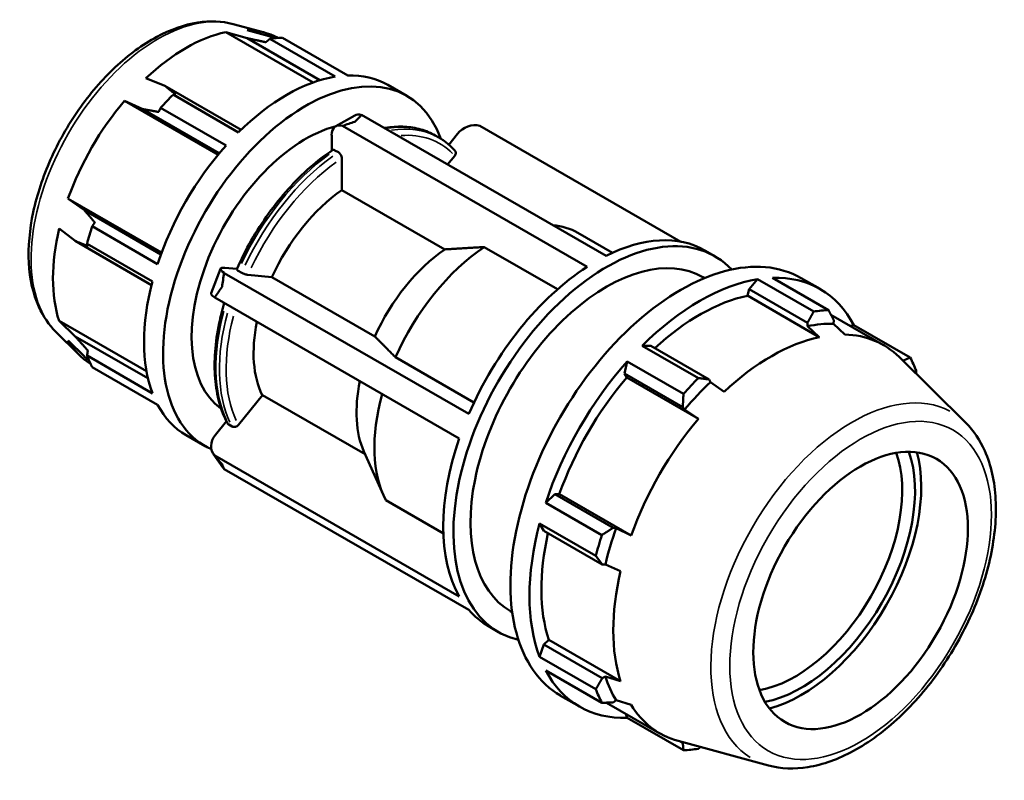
# Model space of a CAD drawing. Header units: inches. Extents: x -7.4 to 56.8, y -14.1 to 36.9.
# Tile 9 of 9: x 42.2 to 56.8, y 25.6 to 36.9. Entities that reach past the tile are written whole.
import ezdxf

# ---------------------------------------------------------------- set-up
doc = ezdxf.new("R2010")
doc.units = ezdxf.units.IN
doc.header["$MEASUREMENT"] = 0
doc.layers.add('Visible (ANSI)', color=7, linetype='Continuous', lineweight=50)
doc.layers.add('Visible Narrow (ANSI)', color=7, linetype='Continuous', lineweight=35)

msp = doc.modelspace()

# ---------------------------------------------------------------- linework, layer by layer
at = {"layer": 'Visible (ANSI)'}
for p, q in [((45.346, 36.812), (45.81, 36.686)), ((45.883, 36.632), (45.556, 36.722)), ((46.531, 35.948), (45.239, 36.691)), ((45.239, 36.691), (45.557, 36.601)), ((45.557, 36.601), (46.632, 35.981)), ((46.859, 36.034), (45.891, 36.592)), ((46.076, 36.609), (47.044, 36.052)), ((44.336, 35.898), (44.057, 36.01)), ((45.466, 35.247), (44.336, 35.898)), ((47.636, 35.913), (47.917, 35.75)), ((44.459, 35.767), (45.428, 35.209)), ((45.126, 34.878), (43.74, 35.676)), ((43.74, 35.676), (44.009, 35.553)), ((44.009, 35.553), (45.143, 34.9)), ((45.243, 35.015), (44.275, 35.572)), ((47.147, 35.461), (46.865, 35.299)), ((47.248, 35.466), (50.867, 33.382)), ((50.585, 33.22), (46.966, 35.304)), ((51.973, 33.592), (48.997, 35.306)), ((46.806, 35.168), (46.806, 34.937)), ((48.339, 35.162), (48.391, 35.133)), ((48.666, 35.185), (48.539, 35.027)), ((46.907, 34.914), (46.855, 34.943)), ((46.956, 34.356), (46.956, 34.828)), ((48.522, 34.732), (48.627, 34.863)), ((48.479, 33.478), (46.956, 34.356)), ((44.29, 33.43), (42.904, 34.228)), ((43.146, 34.058), (42.904, 34.228)), ((44.28, 33.404), (43.146, 34.058)), ((43.262, 33.819), (44.23, 33.261)), ((42.773, 33.787), (43.01, 33.602)), ((50.448, 33.722), (50.961, 33.427)), ((43.01, 33.602), (44.141, 32.951)), ((44.154, 33.004), (43.186, 33.561)), ((50.148, 32.887), (49.062, 33.512)), ((52.327, 33.463), (52.477, 33.377)), ((45.163, 33.192), (45.022, 32.828)), ((45.216, 33.128), (48.835, 31.044)), ((45.403, 33.189), (45.227, 33.205)), ((45.423, 33.163), (45.475, 33.133)), ((45.567, 33.101), (45.921, 33.068)), ((45.921, 33.068), (47.444, 32.191)), ((52.299, 33.068), (52.324, 33.053)), ((53.108, 33.036), (52.982, 32.89)), ((53.939, 32.558), (53.108, 33.036)), ((53.328, 33.058), (54.159, 32.579)), ((53.752, 33.054), (54.033, 32.892)), ((52.982, 32.89), (52.959, 32.794)), ((52.959, 32.794), (54.022, 32.181)), ((52.982, 32.89), (53.846, 32.392)), ((48.694, 30.681), (45.075, 32.765)), ((54.194, 32.511), (54.972, 32.063)), ((44.065, 31.675), (42.773, 32.419)), ((43.01, 32.191), (42.773, 32.419)), ((53.846, 32.392), (53.847, 32.34)), ((54.231, 32.377), (54.236, 32.43)), ((54.4, 32.218), (54.231, 32.377)), ((54.535, 32.357), (54.481, 32.346)), ((55.366, 31.879), (54.535, 32.357)), ((42.725, 32.259), (43.066, 31.921)), ((53.847, 32.34), (54.022, 32.181)), ((42.904, 32.129), (43.146, 31.891)), ((44.087, 31.571), (43.01, 32.191)), ((51.527, 32.052), (51.401, 32.053)), ((51.401, 32.053), (52.232, 31.575)), ((52.391, 31.554), (51.527, 32.052)), ((43.186, 31.906), (44.154, 31.348)), ((47.75, 31.881), (48.911, 31.212)), ((51.181, 31.821), (51.137, 31.641)), ((52.012, 31.343), (51.181, 31.821)), ((56.19, 30.91), (55.203, 31.887)), ((55.247, 31.843), (55.265, 31.833)), ((55.265, 31.833), (55.263, 31.828)), ((44.23, 31.179), (43.262, 31.737)), ((51.137, 31.641), (51.172, 31.583)), ((51.137, 31.641), (52.001, 31.143)), ((51.172, 31.583), (52.235, 30.971)), ((52.413, 31.514), (52.391, 31.554)), ((52.612, 31.369), (52.413, 31.514)), ((45.426, 30.883), (45.78, 31.323)), ((45.78, 31.323), (47.301, 30.447)), ((52.001, 31.143), (52.029, 31.109)), ((52.029, 31.109), (52.235, 30.971)), ((45.249, 30.936), (45.086, 30.734)), ((45.282, 30.888), (45.334, 30.858)), ((44.651, 30.73), (44.933, 30.568)), ((45.054, 30.454), (45.195, 30.253)), ((47.282, 30.489), (47.571, 29.844)), ((45.075, 30.429), (48.694, 28.345)), ((48.835, 28.144), (45.216, 30.228)), ((47.609, 29.766), (48.459, 29.277)), ((50.108, 29.858), (49.974, 29.73)), ((49.974, 29.73), (50.805, 29.252)), ((50.175, 29.857), (50.108, 29.858)), ((50.972, 29.361), (50.108, 29.858)), ((50.175, 29.857), (51.238, 29.244)), ((49.882, 29.423), (49.946, 29.315)), ((50.714, 28.945), (49.882, 29.423)), ((49.946, 29.315), (50.81, 28.817)), ((51.015, 29.353), (50.972, 29.361)), ((51.238, 29.244), (51.015, 29.353)), ((50.81, 28.817), (50.856, 28.818)), ((50.856, 28.818), (51.082, 28.718)), ((49.453, 28.125), (49.478, 28.11)), ((49.125, 27.902), (49.275, 27.816)), ((50.018, 27.7), (49.946, 27.632)), ((50.018, 27.7), (51.082, 27.088)), ((49.946, 27.632), (49.882, 27.45)), ((50.81, 27.134), (49.946, 27.632)), ((49.882, 27.45), (50.714, 26.971)), ((50.805, 26.769), (49.974, 27.248)), ((50.856, 27.16), (50.81, 27.134)), ((51.082, 27.088), (50.856, 27.16)), ((50.193, 26.875), (50.475, 26.713)), ((50.873, 26.772), (51.663, 26.317)), ((50.972, 26.777), (51.015, 26.808)), ((51.015, 26.808), (51.238, 26.741)), ((51.161, 26.606), (51.181, 26.547)), ((51.181, 26.547), (52.012, 26.069)), ((53.271, 25.843), (51.932, 26.206)), ((52.001, 26.18), (51.976, 26.194)), ((52.005, 26.186), (52.001, 26.18))]:
    msp.add_line(p, q, dxfattribs=at)
for centre, major_axis, ratio, start_param, end_param in [((44.648, 34.183), (1.388, 2.41), 0.578093, 0.017114, 0.303499), ((44.648, 34.183), (1.388, 2.41), 0.578093, 0.478032, 1.088897), ((45.175, 33.879), (1.492, 2.591), 0.578093, 0.343502, 0.438029), ((46.425, 33.159), (1.492, 2.591), 0.578093, 5.831632, 9.484518), ((46.143, 33.322), (1.492, 2.591), 0.578093, 0.438029, 1.1289), ((46.143, 33.322), (1.492, 2.591), 0.578093, 0, 0.343502), ((45.175, 33.879), (-1.492, -2.591), 0.578093, 4.270492, 4.36502), ((44.648, 34.183), (1.388, 2.41), 0.578093, 1.26343, 1.874295), ((47.289, 35.214), (-0.142, 0.247), 0.578093, 5.70858, 6.283185), ((46.425, 33.159), (-1.194, -2.073), 0.578093, 3.657892, 6.229193), ((47.007, 35.052), (-0.142, 0.247), 0.578093, 5.70858, 7.070517), ((48.868, 35.069), (0.234, 0.164), 0.787757, 0.56144, 1.923377), ((46.143, 33.322), (1.492, 2.591), 0.578093, 1.223427, 1.914298), ((47.097, 32.772), (-1.021, -1.773), 0.578093, 4.022662, 4.87465), ((45.175, 33.879), (-1.492, -2.591), 0.578093, 5.055891, 5.150418), ((49.203, 31.56), (1.245, 2.163), 0.578093, 0, 0.263415), ((44.648, 34.183), (1.388, 2.41), 0.578093, 2.048828, 2.659693), ((50.876, 30.596), (1.601, 2.78), 0.578093, 6.113254, 9.594709), ((50.726, 30.683), (1.601, 2.78), 0.578093, 0, 0.721298), ((49.203, 31.56), (-1.245, -2.163), 0.578093, 4.005019, 4.892292), ((50.876, 30.596), (1.423, 2.471), 0.578093, 0, 3.141593), ((51.972, 29.965), (1.779, 3.089), 0.578093, 0, 3.141593), ((48.62, 31.895), (-1.021, -1.773), 0.578093, 4.022662, 4.87465), ((45.429, 33.089), (-0.266, 0.103), 0.209664, 5.650597, 7.012534), ((50.726, 30.683), (-1.601, -2.78), 0.578093, 3.987224, 4.910088), ((46.143, 33.322), (1.492, 2.591), 0.578093, 2.008825, 2.699696), ((52.254, 29.802), (-1.779, -3.089), 0.578093, 3.579622, 4.270492), ((52.254, 29.802), (1.779, 3.089), 0.578093, 5.935816, 6.626687), ((45.288, 32.725), (-0.266, 0.103), 0.209664, 0, 0.729349), ((52.254, 29.802), (-1.655, -2.873), 0.578093, 3.619624, 4.213542), ((53.086, 29.324), (1.779, 3.089), 0.578093, 0.343502, 0.438029), ((47.097, 32.772), (-1.021, -1.773), 0.578093, 5.231886, 5.921848), ((53.13, 29.298), (1.683, 2.922), 0.578093, 0.303499, 0.478032), ((53.317, 29.19), (1.655, 2.873), 0.578093, 6.13202, 6.586684), ((44.648, 34.183), (-1.388, -2.41), 0.578093, 5.975819, 6.266071), ((53.317, 29.19), (-1.655, -2.873), 0.578093, 3.619624, 4.23049), ((45.175, 33.879), (-1.492, -2.591), 0.578093, 5.841289, 5.935816), ((52.254, 29.802), (-1.779, -3.089), 0.578093, 4.36502, 5.055891), ((53.086, 29.324), (1.779, 3.089), 0.578093, 5.841289, 5.935816), ((48.62, 31.895), (-1.021, -1.773), 0.578093, 5.231886, 5.885876), ((52.254, 29.802), (-1.655, -2.873), 0.578093, 4.405023, 5.015888), ((53.086, 29.324), (-1.779, -3.089), 0.578093, 4.270492, 4.36502), ((53.13, 29.298), (-1.683, -2.922), 0.578093, 4.23049, 4.405023), ((49.203, 31.56), (-1.245, -2.163), 0.578093, 5.131471, 5.93949), ((46.143, 33.322), (-1.492, -2.591), 0.578093, 5.935816, 6.283185), ((53.317, 29.19), (-1.655, -2.873), 0.578093, 4.405023, 5.015888), ((45.288, 30.618), (-0.234, -0.164), 0.787757, 5.064969, 6.426906), ((50.726, 30.683), (-1.601, -2.78), 0.578093, 5.034421, 5.957286), ((53.661, 28.992), (-1.121, -1.946), 0.578093, 0.44673, 2.694863), ((53.756, 28.938), (1.188, 2.063), 0.578093, 3.599894, 5.824884), ((53.756, 28.938), (1.252, 2.175), 0.578093, 3.65532, 5.769458), ((45.429, 30.416), (-0.234, -0.164), 0.787757, 0, 0.143721), ((52.254, 29.802), (-1.779, -3.089), 0.578093, 5.150418, 5.841289), ((53.13, 29.298), (-1.683, -2.922), 0.578093, 5.015888, 5.190421), ((52.254, 29.802), (-1.655, -2.873), 0.578093, 5.207208, 5.801286), ((53.086, 29.324), (-1.779, -3.089), 0.578093, 5.055891, 5.150418), ((53.317, 29.19), (-1.655, -2.873), 0.578093, 5.190421, 5.801286), ((50.726, 30.683), (-1.601, -2.78), 0.578093, 6.081619, 6.283185), ((52.254, 29.802), (-1.779, -3.089), 0.578093, 5.935816, 6.626687), ((53.13, 29.298), (-1.683, -2.922), 0.578093, 5.801286, 5.975819), ((53.086, 29.324), (-1.779, -3.089), 0.578093, 5.841289, 5.935816), ((53.317, 29.19), (-1.655, -2.873), 0.578093, 5.975819, 6.434351), ((53.086, 29.324), (-1.779, -3.089), 0.578093, 0.343502, 0.438029)]:
    msp.add_ellipse(centre, major_axis=major_axis, ratio=ratio, start_param=start_param, end_param=end_param, dxfattribs=at)
msp.add_ellipse((54.633, 28.433), major_axis=(1.121, 1.946), ratio=0.578093, dxfattribs=at)
for points, knots in [([(45.346, 36.812), (45.181, 36.856), (45.004, 36.863), (44.623, 36.803), (44.418, 36.73), (44.006, 36.508), (43.799, 36.355), (43.408, 35.99), (43.225, 35.777), (42.901, 35.315), (42.76, 35.065), (42.532, 34.551), (42.445, 34.288), (42.335, 33.77), (42.312, 33.516), (42.337, 33.041), (42.386, 32.82), (42.536, 32.487), (42.621, 32.362), (42.725, 32.259)], [5.650886, 5.650886, 5.650886, 5.650886, 5.934261, 5.934261, 6.251088, 6.251088, 6.584844, 6.584844, 6.918101, 6.918101, 7.249394, 7.249394, 7.580778, 7.580778, 7.914218, 7.914218, 8.247605, 8.247605, 8.490148, 8.490148, 8.490148, 8.490148]), ([(48.339, 35.162), (48.272, 35.201), (48.2, 35.231), (48.049, 35.275), (47.97, 35.288), (47.807, 35.297), (47.722, 35.293), (47.619, 35.278), (47.601, 35.275), (47.584, 35.272)], [5.4997209, 5.4997209, 5.4997209, 5.4997209, 5.641483, 5.641483, 5.7832452, 5.7832452, 5.9250073, 5.9250073, 5.9533748, 5.9533748, 5.9533748, 5.9533748]), ([(48.632, 34.936), (48.618, 34.951), (48.603, 34.967), (48.573, 34.996), (48.558, 35.011), (48.526, 35.038), (48.51, 35.051), (48.477, 35.077), (48.461, 35.089), (48.426, 35.112), (48.409, 35.122), (48.391, 35.133)], [5.3101945, 5.3101945, 5.3101945, 5.3101945, 5.3480998, 5.3480998, 5.3860051, 5.3860051, 5.4239103, 5.4239103, 5.4618156, 5.4618156, 5.4997209, 5.4997209, 5.4997209, 5.4997209]), ([(46.819, 34.946), (46.706, 34.871), (46.593, 34.785), (46.374, 34.593), (46.268, 34.487), (46.063, 34.259), (45.965, 34.137), (45.781, 33.881), (45.694, 33.747), (45.536, 33.471), (45.464, 33.328), (45.401, 33.184)], [0.0747573, 0.0747573, 0.0747573, 0.0747573, 0.2542551, 0.2542551, 0.4337528, 0.4337528, 0.6132506, 0.6132506, 0.7927484, 0.7927484, 0.9722462, 0.9722462, 0.9722462, 0.9722462]), ([(46.855, 34.943), (46.849, 34.947), (46.842, 34.949), (46.831, 34.95), (46.825, 34.949), (46.82, 34.946), (46.82, 34.946), (46.819, 34.946)], [0, 0, 0, 0, 0.065622, 0.065622, 0.1313365, 0.1313365, 0.1371909, 0.1371909, 0.1371909, 0.1371909]), ([(46.956, 34.828), (46.956, 34.835), (46.955, 34.844), (46.95, 34.86), (46.946, 34.869), (46.937, 34.884), (46.931, 34.892), (46.92, 34.904), (46.913, 34.91), (46.907, 34.914)], [-0.2630959, -0.2630959, -0.2630959, -0.2630959, -0.1971659, -0.1971659, -0.1313365, -0.1313365, -0.065622, -0.065622, 0, 0, 0, 0]), ([(48.627, 34.863), (48.632, 34.87), (48.637, 34.878), (48.642, 34.893), (48.644, 34.902), (48.642, 34.916), (48.64, 34.924), (48.635, 34.932), (48.633, 34.934), (48.632, 34.936)], [-0.2630959, -0.2630959, -0.2630959, -0.2630959, -0.1971659, -0.1971659, -0.1313365, -0.1313365, -0.065622, -0.065622, -0.0432015, -0.0432015, -0.0432015, -0.0432015]), ([(45.401, 33.184), (45.401, 33.184), (45.401, 33.183), (45.401, 33.18), (45.404, 33.176), (45.411, 33.17), (45.417, 33.166), (45.423, 33.163)], [-0.1585412, -0.1585412, -0.1585412, -0.1585412, -0.1313365, -0.1313365, -0.065622, -0.065622, 0, 0, 0, 0]), ([(45.475, 33.133), (45.481, 33.13), (45.489, 33.125), (45.505, 33.119), (45.514, 33.115), (45.53, 33.109), (45.54, 33.106), (45.554, 33.103), (45.562, 33.101), (45.567, 33.101)], [0, 0, 0, 0, 0.065622, 0.065622, 0.1313365, 0.1313365, 0.1971659, 0.1971659, 0.2630959, 0.2630959, 0.2630959, 0.2630959]), ([(45.217, 32.683), (45.187, 32.584), (45.162, 32.484), (45.111, 32.242), (45.091, 32.101), (45.07, 31.827), (45.07, 31.695), (45.091, 31.443), (45.112, 31.323), (45.173, 31.101), (45.214, 30.998), (45.265, 30.905)], [1.1784643, 1.1784643, 1.1784643, 1.1784643, 1.3017091, 1.3017091, 1.4812995, 1.4812995, 1.66089, 1.66089, 1.8404804, 1.8404804, 2.0200708, 2.0200708, 2.0200708, 2.0200708]), ([(45.265, 30.905), (45.266, 30.904), (45.266, 30.903), (45.27, 30.897), (45.276, 30.891), (45.282, 30.888)], [-0.07354673, -0.07354673, -0.07354673, -0.07354673, -0.06562205, -0.06562205, 0, 0, 0, 0]), ([(53.271, 25.843), (53.455, 25.793), (53.653, 25.786), (54.077, 25.854), (54.304, 25.936), (54.762, 26.185), (54.992, 26.355), (55.425, 26.762), (55.629, 26.999), (55.989, 27.514), (56.146, 27.793), (56.4, 28.364), (56.497, 28.657), (56.619, 29.233), (56.645, 29.515), (56.618, 30.041), (56.565, 30.285), (56.4, 30.655), (56.306, 30.795), (56.19, 30.91)], [2.509294, 2.509294, 2.509294, 2.509294, 2.79594, 2.79594, 3.11366, 3.11366, 3.446111, 3.446111, 3.777947, 3.777947, 4.108027, 4.108027, 4.438192, 4.438192, 4.770207, 4.770207, 5.102333, 5.102333, 5.348555, 5.348555, 5.348555, 5.348555]), ([(45.334, 30.858), (45.34, 30.855), (45.348, 30.852), (45.364, 30.85), (45.373, 30.851), (45.389, 30.856), (45.399, 30.86), (45.413, 30.869), (45.421, 30.876), (45.426, 30.883)], [0, 0, 0, 0, 0.065622, 0.065622, 0.1313365, 0.1313365, 0.1971659, 0.1971659, 0.2630959, 0.2630959, 0.2630959, 0.2630959])]:
    msp.add_open_spline(points, degree=3, knots=knots, dxfattribs=at)
for points, weights in [([(45.831, 36.543), (45.691, 36.573), (45.557, 36.601)], [1, 1.00067214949, 1.00109420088]), ([(45.891, 36.592), (45.861, 36.567), (45.831, 36.543)], [1, 1.00008140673, 1]), ([(45.883, 36.632), (45.928, 36.618), (45.974, 36.602)], [1.00109420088, 1.00089702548, 1.00064526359]), ([(44.336, 35.898), (44.413, 35.837), (44.494, 35.774)], [1.00109420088, 1.00067214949, 1]), ([(44.494, 35.774), (44.477, 35.77), (44.459, 35.767)], [1, 1.00008140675, 1]), ([(44.245, 35.511), (44.125, 35.533), (44.009, 35.553)], [1, 1.00067214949, 1.00109420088]), ([(44.275, 35.572), (44.26, 35.542), (44.245, 35.511)], [1, 1.00008140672, 1]), ([(43.146, 34.058), (43.221, 33.968), (43.3, 33.874)], [1.00109420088, 1.00067214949, 1]), ([(43.3, 33.874), (43.281, 33.847), (43.262, 33.819)], [1, 1.00008140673, 1]), ([(43.197, 33.527), (43.102, 33.566), (43.01, 33.602)], [1, 1.00067214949, 1.00109420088]), ([(43.186, 33.561), (43.192, 33.544), (43.197, 33.527)], [1, 1.00008140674, 1]), ([(49.062, 33.512), (48.741, 33.494), (48.479, 33.478)], [1, 1.00498568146, 1]), ([(53.846, 32.392), (53.892, 32.473), (53.939, 32.558)], [1.00030667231, 1.00056180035, 1]), ([(54.159, 32.579), (54.199, 32.503), (54.236, 32.43)], [1, 1.00056180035, 1.00030667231]), ([(43.01, 32.191), (43.102, 32.088), (43.197, 31.982)], [1.00109420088, 1.00067214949, 1]), ([(47.444, 32.191), (47.582, 32.052), (47.75, 31.881)], [1, 1.00498568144, 1]), ([(43.197, 31.982), (43.192, 31.944), (43.186, 31.906)], [1, 1.00008140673, 1]), ([(43.218, 31.826), (43.182, 31.859), (43.146, 31.891)], [1.00063510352, 1.00089305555, 1.00109420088]), ([(55.265, 31.833), (55.315, 31.855), (55.366, 31.879)], [1.00030667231, 1.00056180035, 1]), ([(55.458, 31.677), (55.455, 31.658), (55.452, 31.64)], [1, 1.00009925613, 1.00017301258]), ([(52.232, 31.575), (52.313, 31.564), (52.391, 31.554)], [1, 1.00056180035, 1.00030667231]), ([(52.001, 31.143), (52.007, 31.241), (52.012, 31.343)], [1.00030667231, 1.00056180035, 1]), ([(50.805, 29.252), (50.89, 29.307), (50.972, 29.361)], [1, 1.00056180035, 1.00030667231]), ([(50.81, 28.817), (50.763, 28.88), (50.714, 28.945)], [1.00030667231, 1.00056180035, 1]), ([(50.714, 26.971), (50.763, 27.054), (50.81, 27.134)], [1, 1.00056180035, 1.00030667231]), ([(50.972, 26.777), (50.89, 26.773), (50.805, 26.769)], [1.00030667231, 1.00056180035, 1]), ([(52.012, 26.069), (52.007, 26.125), (52.001, 26.18)], [1, 1.00056180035, 1.00030667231]), ([(52.264, 26.116), (52.248, 26.103), (52.232, 26.09)], [1.00019211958, 1.00011241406, 1])]:
    msp.add_rational_spline(points, weights, degree=2, dxfattribs=at)
for points in [[(47.148, 35.366), (47.18, 35.399), (47.213, 35.433), (47.248, 35.466)], [(46.966, 35.304), (47.029, 35.327), (47.09, 35.348), (47.148, 35.366)], [(45.184, 32.923), (45.193, 32.989), (45.203, 33.058), (45.216, 33.128)], [(45.075, 32.765), (45.111, 32.819), (45.148, 32.873), (45.184, 32.923)], [(45.184, 30.3), (45.148, 30.34), (45.111, 30.383), (45.075, 30.429)], [(45.216, 30.228), (45.203, 30.251), (45.193, 30.275), (45.184, 30.3)]]:
    msp.add_open_spline(points, degree=3, dxfattribs=at)
at = {"layer": 'Visible Narrow (ANSI)'}
for centre, major_axis, start_param, end_param in [((44.236, 34.42), (-1.326, -2.302), 3.434721, 5.990057), ((46.996, 32.83), (1.343, 2.332), 0.023078, 0.438474), ((47.048, 32.801), (1.343, 2.332), 0.023078, 0.438474), ((47.097, 32.772), (1.308, 2.271), 6.125189, 6.65827), ((46.996, 32.83), (1.343, 2.332), 0.902552, 1.711574), ((47.048, 32.801), (-1.343, -2.332), 4.044145, 4.853167), ((47.097, 32.772), (1.308, 2.271), 0.904334, 1.709793), ((46.996, 32.83), (-1.343, -2.332), 5.141631, 5.903011), ((47.048, 32.801), (-1.343, -2.332), 5.141631, 5.903011), ((47.097, 32.772), (-1.308, -2.271), 5.15187, 5.901675), ((54.508, 28.505), (1.476, 2.563), 0.021031, 3.120562)]:
    msp.add_ellipse(centre, major_axis=major_axis, ratio=0.578093, start_param=start_param, end_param=end_param, dxfattribs=at)
msp.add_ellipse((54.633, 28.433), major_axis=(-1.366, -2.373), ratio=0.578093, dxfattribs=at)

doc.saveas('drawing.dxf')
